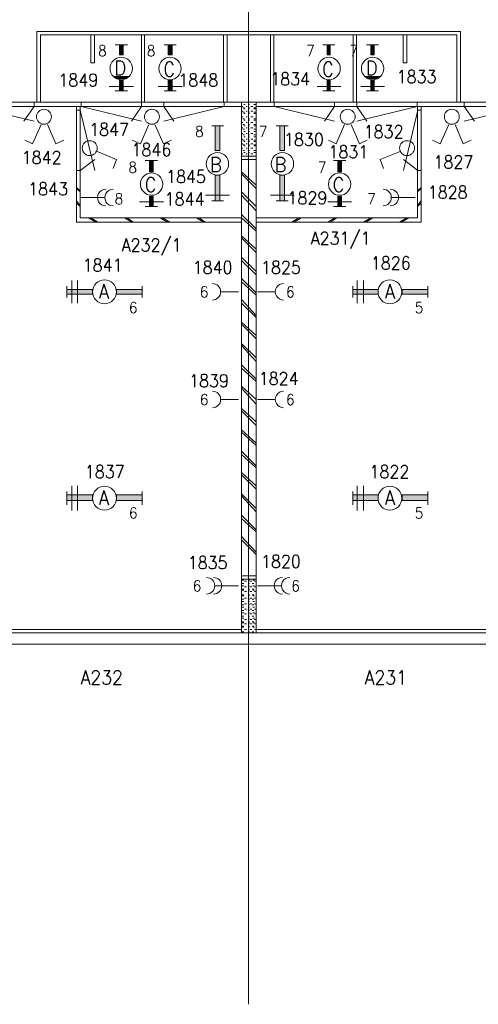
# Model space of a CAD drawing. Header units: metres. Extents: x -167 to -48, y -1901 to -1817.
# Tile 14 of 55: x -138.66 to -132.28, y -1865.32 to -1851.61. Entities that reach past the tile are written whole.
import ezdxf
from ezdxf.enums import TextEntityAlignment as Align

# ---------------------------------------------------------------- set-up
doc = ezdxf.new("R2010")
doc.units = ezdxf.units.M
doc.header["$MEASUREMENT"] = 0
doc.layers.add('Level 1', color=1, linetype='Continuous', lineweight=0)
doc.styles.add('Style-STANDARD', font='STANDARD.shx')

# ---------------------------------------------------------------- blocks, each defined once
blk = doc.blocks.new('FCAD31')
at = {"layer": 'Level 1', "color": 1, "linetype": 'Continuous', "lineweight": 0}
blk.add_circle((0, 0), 1, dxfattribs=at)
blk = doc.blocks.new('FCAD32')
at = {"layer": 'Level 1', "color": 1, "linetype": 'Continuous', "lineweight": 0}
blk.add_circle((0, 0), 1, dxfattribs=at)
blk = doc.blocks.new('FCAD33')
at = {"layer": 'Level 1', "color": 1, "linetype": 'Continuous', "lineweight": 0}
blk.add_circle((0, 0), 1, dxfattribs=at)
blk = doc.blocks.new('FCAD34')
at = {"layer": 'Level 1', "color": 1, "linetype": 'Continuous', "lineweight": 0}
blk.add_circle((0, 0), 1, dxfattribs=at)

msp = doc.modelspace()

# ---------------------------------------------------------------- linework, layer by layer
at = {"layer": 'Level 1', "color": 11, "linetype": 'Continuous', "lineweight": 0}
for p, q in [((-135.476, -1838.601), (-135.476, -1865.32)), ((-153.351, -1852.758), (-53.808, -1852.758)), ((-153.351, -1860.305), (-53.808, -1860.305))]:
    msp.add_line(p, q, dxfattribs=at)
at = {"layer": 'Level 1', "color": 1, "linetype": 'Continuous', "lineweight": 0}
for p, q in [((-138.419, -1852.758), (-138.419, -1851.773)), ((-138.419, -1851.773), (-132.527, -1851.773)), ((-132.527, -1852.758), (-132.527, -1851.773)), ((-138.371, -1852.758), (-138.371, -1851.82)), ((-138.371, -1851.82), (-132.576, -1851.82)), ((-137.669, -1851.82), (-137.669, -1852.211)), ((-137.619, -1852.211), (-137.619, -1851.82)), ((-136.966, -1852.758), (-136.966, -1851.82)), ((-136.921, -1852.758), (-136.921, -1851.82)), ((-135.822, -1852.758), (-135.822, -1851.82)), ((-135.771, -1852.758), (-135.771, -1851.82)), ((-135.171, -1852.758), (-135.171, -1851.82)), ((-135.123, -1852.758), (-135.123, -1851.82)), ((-134.021, -1852.758), (-134.021, -1851.82)), ((-133.974, -1852.758), (-133.974, -1851.82)), ((-133.324, -1852.211), (-133.324, -1851.82)), ((-133.273, -1851.82), (-133.273, -1852.211)), ((-132.576, -1852.758), (-132.576, -1851.82)), ((-137.16, -1851.961), (-137.332, -1851.961)), ((-136.482, -1851.961), (-136.65, -1851.961)), ((-134.275, -1851.961), (-134.441, -1851.961)), ((-133.666, -1851.961), (-133.833, -1851.961)), ((-137.669, -1852.211), (-137.619, -1852.211)), ((-133.273, -1852.211), (-133.324, -1852.211)), ((-137.126, -1852.399), (-137.361, -1852.399)), ((-137.14, -1852.399), (-137.339, -1852.399)), ((-137.152, -1852.414), (-137.332, -1852.414)), ((-137.171, -1852.43), (-137.32, -1852.43)), ((-137.179, -1852.43), (-137.287, -1852.43)), ((-133.634, -1852.399), (-133.861, -1852.399)), ((-133.648, -1852.399), (-133.845, -1852.399)), ((-133.656, -1852.414), (-133.833, -1852.414)), ((-133.673, -1852.43), (-133.826, -1852.43)), ((-133.685, -1852.43), (-133.794, -1852.43)), ((-137.078, -1852.539), (-137.414, -1852.539)), ((-137.16, -1852.601), (-137.332, -1852.601)), ((-136.4, -1852.539), (-136.732, -1852.539)), ((-136.482, -1852.601), (-136.65, -1852.601)), ((-134.189, -1852.539), (-134.519, -1852.539)), ((-134.275, -1852.601), (-134.441, -1852.601)), ((-133.582, -1852.539), (-133.912, -1852.539)), ((-133.666, -1852.601), (-133.833, -1852.601)), ((-151.554, -1852.758), (-63.644, -1852.758)), ((-138.46, -1852.758), (-138.46, -1852.82)), ((-137.806, -1852.758), (-137.806, -1852.82)), ((-136.964, -1852.758), (-136.964, -1852.82)), ((-136.656, -1852.758), (-136.656, -1852.82)), ((-135.816, -1852.758), (-135.816, -1852.82)), ((-135.574, -1860.148), (-135.574, -1852.758)), ((-135.369, -1860.148), (-135.369, -1852.758)), ((-135.117, -1852.758), (-135.117, -1852.82)), ((-134.277, -1852.758), (-134.277, -1852.82)), ((-133.966, -1852.758), (-133.966, -1852.82)), ((-133.126, -1852.758), (-133.126, -1852.82)), ((-132.472, -1852.758), (-132.472, -1852.82)), ((-139.369, -1852.82), (-135.574, -1852.82)), ((-139.3, -1852.82), (-138.46, -1853.023)), ((-138.46, -1852.82), (-138.601, -1853.023)), ((-137.869, -1854.43), (-137.869, -1852.82)), ((-137.865, -1852.867), (-137.816, -1852.867)), ((-137.818, -1854.367), (-137.818, -1852.82)), ((-137.816, -1852.867), (-137.615, -1853.711)), ((-137.806, -1852.82), (-136.964, -1853.023)), ((-136.964, -1852.82), (-137.105, -1853.023)), ((-135.816, -1852.82), (-136.656, -1853.023)), ((-136.656, -1852.82), (-136.515, -1853.023)), ((-135.554, -1852.82), (-135.562, -1852.82)), ((-135.554, -1852.883), (-135.562, -1852.883)), ((-135.533, -1852.836), (-135.554, -1852.836)), ((-135.521, -1852.789), (-135.541, -1852.789)), ((-135.521, -1852.852), (-135.541, -1852.852)), ((-135.492, -1852.82), (-135.509, -1852.82)), ((-135.492, -1852.883), (-135.509, -1852.883)), ((-135.462, -1852.789), (-135.48, -1852.789)), ((-135.462, -1852.836), (-135.48, -1852.836)), ((-135.462, -1852.852), (-135.48, -1852.852)), ((-135.414, -1852.82), (-135.443, -1852.82)), ((-135.414, -1852.883), (-135.443, -1852.883)), ((-135.38, -1852.789), (-135.402, -1852.789)), ((-135.38, -1852.836), (-135.402, -1852.836)), ((-135.38, -1852.852), (-135.402, -1852.852)), ((-135.369, -1852.82), (-131.578, -1852.82)), ((-135.117, -1852.82), (-134.277, -1853.023)), ((-134.277, -1852.82), (-134.417, -1853.023)), ((-133.126, -1852.82), (-133.966, -1853.023)), ((-133.966, -1852.82), (-133.828, -1853.023)), ((-133.117, -1852.867), (-133.318, -1853.711)), ((-133.125, -1854.367), (-133.125, -1852.82)), ((-133.068, -1852.867), (-133.117, -1852.867)), ((-133.074, -1854.43), (-133.074, -1852.82)), ((-131.63, -1852.82), (-132.472, -1853.023)), ((-132.472, -1852.82), (-132.332, -1853.023)), ((-135.554, -1852.961), (-135.562, -1852.961)), ((-135.533, -1852.898), (-135.554, -1852.898)), ((-135.533, -1852.992), (-135.554, -1852.992)), ((-135.521, -1852.914), (-135.541, -1852.914)), ((-135.521, -1853.008), (-135.541, -1853.008)), ((-135.492, -1852.961), (-135.509, -1852.961)), ((-135.462, -1852.898), (-135.48, -1852.898)), ((-135.462, -1852.914), (-135.48, -1852.914)), ((-135.462, -1852.992), (-135.48, -1852.992)), ((-135.462, -1853.008), (-135.48, -1853.008)), ((-135.414, -1852.961), (-135.443, -1852.961)), ((-135.38, -1852.898), (-135.402, -1852.898)), ((-135.38, -1852.914), (-135.402, -1852.914)), ((-135.38, -1852.992), (-135.402, -1852.992)), ((-135.38, -1853.008), (-135.402, -1853.008)), ((-138.363, -1853.07), (-138.482, -1853.336)), ((-138.273, -1853.07), (-138.158, -1853.336)), ((-136.863, -1853.07), (-136.98, -1853.336)), ((-136.777, -1853.07), (-136.66, -1853.336)), ((-135.986, -1853.086), (-135.822, -1853.086)), ((-135.554, -1853.039), (-135.562, -1853.039)), ((-135.554, -1853.117), (-135.562, -1853.117)), ((-135.533, -1853.07), (-135.554, -1853.07)), ((-135.533, -1853.133), (-135.554, -1853.133)), ((-135.521, -1853.086), (-135.541, -1853.086)), ((-135.521, -1853.164), (-135.541, -1853.164)), ((-135.492, -1853.039), (-135.509, -1853.039)), ((-135.492, -1853.117), (-135.509, -1853.117)), ((-135.462, -1853.07), (-135.48, -1853.07)), ((-135.462, -1853.086), (-135.48, -1853.086)), ((-135.462, -1853.133), (-135.48, -1853.133)), ((-135.462, -1853.164), (-135.48, -1853.164)), ((-135.414, -1853.039), (-135.443, -1853.039)), ((-135.414, -1853.117), (-135.443, -1853.117)), ((-135.38, -1853.07), (-135.402, -1853.07)), ((-135.38, -1853.086), (-135.402, -1853.086)), ((-135.38, -1853.133), (-135.402, -1853.133)), ((-135.38, -1853.164), (-135.402, -1853.164)), ((-135.089, -1853.086), (-134.925, -1853.086)), ((-134.138, -1853.07), (-134.255, -1853.336)), ((-134.046, -1853.07), (-133.931, -1853.336)), ((-132.687, -1853.07), (-132.806, -1853.336)), ((-132.601, -1853.07), (-132.486, -1853.336)), ((-138.482, -1853.336), (-138.589, -1853.289)), ((-138.158, -1853.336), (-138.046, -1853.289)), ((-136.98, -1853.336), (-137.093, -1853.289)), ((-136.66, -1853.336), (-136.55, -1853.289)), ((-135.554, -1853.195), (-135.562, -1853.195)), ((-135.554, -1853.273), (-135.562, -1853.273)), ((-135.533, -1853.211), (-135.554, -1853.211)), ((-135.533, -1853.289), (-135.554, -1853.289)), ((-135.521, -1853.242), (-135.541, -1853.242)), ((-135.521, -1853.305), (-135.541, -1853.305)), ((-135.492, -1853.195), (-135.509, -1853.195)), ((-135.492, -1853.273), (-135.509, -1853.273)), ((-135.462, -1853.211), (-135.48, -1853.211)), ((-135.462, -1853.242), (-135.48, -1853.242)), ((-135.462, -1853.289), (-135.48, -1853.289)), ((-135.462, -1853.305), (-135.48, -1853.305)), ((-135.414, -1853.195), (-135.443, -1853.195)), ((-135.414, -1853.273), (-135.443, -1853.273)), ((-135.38, -1853.211), (-135.402, -1853.211)), ((-135.38, -1853.242), (-135.402, -1853.242)), ((-135.38, -1853.289), (-135.402, -1853.289)), ((-135.38, -1853.305), (-135.402, -1853.305)), ((-134.255, -1853.336), (-134.363, -1853.289)), ((-133.931, -1853.336), (-133.822, -1853.289)), ((-132.806, -1853.336), (-132.914, -1853.289)), ((-132.486, -1853.336), (-132.375, -1853.289)), ((-137.583, -1853.445), (-137.312, -1853.555)), ((-135.554, -1853.336), (-135.562, -1853.336)), ((-135.554, -1853.398), (-135.562, -1853.398)), ((-135.533, -1853.352), (-135.554, -1853.352)), ((-135.533, -1853.43), (-135.554, -1853.43)), ((-135.521, -1853.367), (-135.541, -1853.367)), ((-135.492, -1853.336), (-135.509, -1853.336)), ((-135.492, -1853.398), (-135.509, -1853.398)), ((-135.462, -1853.352), (-135.48, -1853.352)), ((-135.462, -1853.367), (-135.48, -1853.367)), ((-135.462, -1853.43), (-135.48, -1853.43)), ((-135.414, -1853.336), (-135.443, -1853.336)), ((-135.414, -1853.398), (-135.443, -1853.398)), ((-135.38, -1853.352), (-135.402, -1853.352)), ((-135.38, -1853.367), (-135.402, -1853.367)), ((-135.38, -1853.43), (-135.402, -1853.43)), ((-133.365, -1853.445), (-133.644, -1853.555)), ((-137.816, -1853.711), (-137.615, -1853.555)), ((-137.312, -1853.555), (-137.357, -1853.68)), ((-136.742, -1853.57), (-136.914, -1853.57)), ((-135.369, -1853.508), (-135.574, -1853.508)), ((-135.369, -1853.555), (-135.574, -1853.555)), ((-135.554, -1853.476), (-135.562, -1853.476)), ((-135.533, -1853.508), (-135.554, -1853.508)), ((-135.521, -1853.461), (-135.541, -1853.461)), ((-135.492, -1853.476), (-135.509, -1853.476)), ((-135.462, -1853.461), (-135.48, -1853.461)), ((-135.462, -1853.508), (-135.48, -1853.508)), ((-135.414, -1853.476), (-135.443, -1853.476)), ((-135.38, -1853.461), (-135.402, -1853.461)), ((-135.38, -1853.508), (-135.402, -1853.508)), ((-134.123, -1853.57), (-134.292, -1853.57)), ((-133.644, -1853.555), (-133.595, -1853.68)), ((-133.117, -1853.711), (-133.318, -1853.555)), ((-137.865, -1853.711), (-137.816, -1853.711)), ((-133.068, -1853.711), (-133.117, -1853.711)), ((-135.369, -1853.914), (-135.574, -1853.727)), ((-135.369, -1853.961), (-135.574, -1853.758)), ((-137.818, -1853.992), (-137.869, -1853.945)), ((-137.818, -1854.008), (-137.869, -1853.961)), ((-133.125, -1853.992), (-133.074, -1853.945)), ((-133.125, -1854.008), (-133.074, -1853.961)), ((-137.484, -1854.086), (-137.808, -1854.086)), ((-135.74, -1854.055), (-136.072, -1854.055)), ((-135.369, -1854.211), (-135.574, -1854.008)), ((-135.369, -1854.273), (-135.574, -1854.055)), ((-134.839, -1854.055), (-135.171, -1854.055)), ((-133.484, -1854.086), (-133.156, -1854.086)), ((-137.818, -1854.195), (-137.869, -1854.133)), ((-137.818, -1854.211), (-137.869, -1854.164)), ((-136.658, -1854.148), (-136.992, -1854.148)), ((-136.742, -1854.211), (-136.914, -1854.211)), ((-135.986, -1854.133), (-135.822, -1854.133)), ((-135.089, -1854.133), (-134.925, -1854.133)), ((-134.041, -1854.148), (-134.371, -1854.148)), ((-134.123, -1854.211), (-134.292, -1854.211)), ((-133.125, -1854.195), (-133.074, -1854.133)), ((-133.125, -1854.211), (-133.074, -1854.164)), ((-135.574, -1854.367), (-137.818, -1854.367)), ((-137.599, -1854.43), (-137.701, -1854.367)), ((-137.574, -1854.43), (-137.669, -1854.367)), ((-137.097, -1854.43), (-137.201, -1854.367)), ((-137.074, -1854.43), (-137.171, -1854.367)), ((-136.601, -1854.43), (-136.703, -1854.367)), ((-136.572, -1854.43), (-136.671, -1854.367)), ((-136.103, -1854.43), (-136.199, -1854.367)), ((-136.072, -1854.43), (-136.169, -1854.367)), ((-135.369, -1854.523), (-135.574, -1854.32)), ((-135.369, -1854.555), (-135.574, -1854.367)), ((-135.369, -1854.367), (-133.125, -1854.367)), ((-134.871, -1854.43), (-134.773, -1854.367)), ((-134.839, -1854.43), (-134.742, -1854.367)), ((-134.371, -1854.43), (-134.275, -1854.367)), ((-134.341, -1854.43), (-134.244, -1854.367)), ((-133.873, -1854.43), (-133.775, -1854.367)), ((-133.845, -1854.43), (-133.744, -1854.367)), ((-133.373, -1854.43), (-133.273, -1854.367)), ((-133.347, -1854.43), (-133.242, -1854.367)), ((-135.574, -1854.43), (-137.869, -1854.43)), ((-135.369, -1854.43), (-133.074, -1854.43)), ((-135.369, -1854.805), (-135.574, -1854.617)), ((-135.369, -1854.852), (-135.574, -1854.649)), ((-135.369, -1855.117), (-135.574, -1854.914)), ((-135.369, -1855.164), (-135.574, -1854.961)), ((-135.369, -1855.414), (-135.574, -1855.211)), ((-138.005, -1855.32), (-138.005, -1855.476)), ((-137.935, -1855.555), (-137.935, -1855.242)), ((-137.853, -1855.555), (-137.853, -1855.242)), ((-136.953, -1855.32), (-136.953, -1855.476)), ((-135.369, -1855.445), (-135.574, -1855.258)), ((-134.025, -1855.32), (-134.025, -1855.476)), ((-133.962, -1855.555), (-133.962, -1855.242)), ((-133.876, -1855.555), (-133.876, -1855.242)), ((-132.98, -1855.32), (-132.98, -1855.476)), ((-135.615, -1855.398), (-135.857, -1855.398)), ((-135.351, -1855.398), (-135.109, -1855.398)), ((-135.369, -1855.727), (-135.574, -1855.508)), ((-135.369, -1855.758), (-135.574, -1855.555)), ((-135.369, -1856.008), (-135.574, -1855.82)), ((-135.369, -1856.055), (-135.574, -1855.851)), ((-135.369, -1856.32), (-135.574, -1856.117)), ((-135.369, -1856.367), (-135.574, -1856.148)), ((-135.369, -1856.617), (-135.574, -1856.414)), ((-135.369, -1856.649), (-135.574, -1856.461)), ((-135.369, -1856.898), (-135.574, -1856.711)), ((-135.369, -1856.961), (-135.574, -1856.742)), ((-135.615, -1856.898), (-135.857, -1856.898)), ((-135.351, -1856.898), (-135.109, -1856.898)), ((-135.369, -1857.211), (-135.574, -1857.023)), ((-135.369, -1857.258), (-135.574, -1857.055)), ((-135.369, -1857.508), (-135.574, -1857.32)), ((-135.369, -1857.539), (-135.574, -1857.352)), ((-135.369, -1857.82), (-135.574, -1857.617)), ((-135.369, -1857.851), (-135.574, -1857.664)), ((-135.369, -1858.101), (-135.574, -1857.914)), ((-135.369, -1858.148), (-135.574, -1857.945)), ((-137.935, -1858.445), (-137.935, -1858.101)), ((-137.853, -1858.445), (-137.853, -1858.101)), ((-133.962, -1858.445), (-133.962, -1858.101)), ((-133.876, -1858.445), (-133.876, -1858.101)), ((-138.005, -1858.18), (-138.005, -1858.367)), ((-136.953, -1858.18), (-136.953, -1858.367)), ((-135.369, -1858.414), (-135.574, -1858.211)), ((-135.369, -1858.461), (-135.574, -1858.242)), ((-134.025, -1858.18), (-134.025, -1858.367)), ((-132.98, -1858.18), (-132.98, -1858.367)), ((-135.369, -1858.711), (-135.574, -1858.508)), ((-135.369, -1858.742), (-135.574, -1858.555)), ((-135.369, -1859.023), (-135.574, -1858.805)), ((-135.369, -1859.055), (-135.574, -1858.852)), ((-135.574, -1859.352), (-135.369, -1859.352)), ((-135.574, -1859.398), (-135.369, -1859.398)), ((-135.562, -1859.414), (-135.541, -1859.414)), ((-135.562, -1859.461), (-135.541, -1859.461)), ((-135.533, -1859.43), (-135.503, -1859.43)), ((-135.48, -1859.414), (-135.462, -1859.414)), ((-135.48, -1859.461), (-135.462, -1859.461)), ((-135.455, -1859.43), (-135.431, -1859.43)), ((-135.425, -1859.461), (-135.402, -1859.461)), ((-135.414, -1859.414), (-135.394, -1859.414)), ((-135.394, -1859.43), (-135.38, -1859.43)), ((-135.939, -1859.492), (-135.615, -1859.492)), ((-135.562, -1859.492), (-135.541, -1859.492)), ((-135.562, -1859.539), (-135.541, -1859.539)), ((-135.562, -1859.555), (-135.541, -1859.555)), ((-135.533, -1859.508), (-135.503, -1859.508)), ((-135.533, -1859.57), (-135.503, -1859.57)), ((-135.48, -1859.492), (-135.462, -1859.492)), ((-135.48, -1859.539), (-135.462, -1859.539)), ((-135.48, -1859.555), (-135.462, -1859.555)), ((-135.455, -1859.508), (-135.431, -1859.508)), ((-135.455, -1859.57), (-135.431, -1859.57)), ((-135.425, -1859.539), (-135.402, -1859.539)), ((-135.414, -1859.492), (-135.394, -1859.492)), ((-135.414, -1859.555), (-135.394, -1859.555)), ((-135.394, -1859.508), (-135.38, -1859.508)), ((-135.394, -1859.57), (-135.38, -1859.57)), ((-135.023, -1859.492), (-135.351, -1859.492)), ((-135.562, -1859.617), (-135.541, -1859.617)), ((-135.562, -1859.633), (-135.541, -1859.633)), ((-135.562, -1859.68), (-135.541, -1859.68)), ((-135.562, -1859.711), (-135.541, -1859.711)), ((-135.533, -1859.664), (-135.503, -1859.664)), ((-135.533, -1859.742), (-135.503, -1859.742)), ((-135.48, -1859.617), (-135.462, -1859.617)), ((-135.48, -1859.633), (-135.462, -1859.633)), ((-135.48, -1859.68), (-135.462, -1859.68)), ((-135.48, -1859.711), (-135.462, -1859.711)), ((-135.455, -1859.664), (-135.431, -1859.664)), ((-135.455, -1859.742), (-135.431, -1859.742)), ((-135.425, -1859.617), (-135.402, -1859.617)), ((-135.425, -1859.68), (-135.402, -1859.68)), ((-135.414, -1859.633), (-135.394, -1859.633)), ((-135.414, -1859.711), (-135.394, -1859.711)), ((-135.394, -1859.664), (-135.38, -1859.664)), ((-135.394, -1859.742), (-135.38, -1859.742)), ((-135.562, -1859.758), (-135.541, -1859.758)), ((-135.562, -1859.789), (-135.541, -1859.789)), ((-135.562, -1859.836), (-135.541, -1859.836)), ((-135.562, -1859.867), (-135.541, -1859.867)), ((-135.533, -1859.82), (-135.503, -1859.82)), ((-135.533, -1859.883), (-135.503, -1859.883)), ((-135.48, -1859.758), (-135.462, -1859.758)), ((-135.48, -1859.789), (-135.462, -1859.789)), ((-135.48, -1859.836), (-135.462, -1859.836)), ((-135.48, -1859.867), (-135.462, -1859.867)), ((-135.455, -1859.82), (-135.431, -1859.82)), ((-135.455, -1859.883), (-135.431, -1859.883)), ((-135.425, -1859.758), (-135.402, -1859.758)), ((-135.425, -1859.836), (-135.402, -1859.836)), ((-135.414, -1859.789), (-135.394, -1859.789)), ((-135.414, -1859.867), (-135.394, -1859.867)), ((-135.394, -1859.82), (-135.38, -1859.82)), ((-135.394, -1859.883), (-135.38, -1859.883)), ((-135.562, -1859.914), (-135.541, -1859.914)), ((-135.562, -1859.945), (-135.541, -1859.945)), ((-135.562, -1859.992), (-135.541, -1859.992)), ((-135.562, -1860.008), (-135.541, -1860.008)), ((-135.533, -1859.961), (-135.503, -1859.961)), ((-135.533, -1860.023), (-135.503, -1860.023)), ((-135.48, -1859.914), (-135.462, -1859.914)), ((-135.48, -1859.945), (-135.462, -1859.945)), ((-135.48, -1859.992), (-135.462, -1859.992)), ((-135.48, -1860.008), (-135.462, -1860.008)), ((-135.455, -1859.961), (-135.431, -1859.961)), ((-135.455, -1860.023), (-135.431, -1860.023)), ((-135.425, -1859.914), (-135.402, -1859.914)), ((-135.425, -1859.992), (-135.402, -1859.992)), ((-135.414, -1859.945), (-135.394, -1859.945)), ((-135.414, -1860.008), (-135.394, -1860.008)), ((-135.394, -1859.961), (-135.38, -1859.961)), ((-135.394, -1860.023), (-135.38, -1860.023)), ((-147.548, -1860.148), (-91.416, -1860.148)), ((-139.369, -1860.101), (-135.574, -1860.101)), ((-135.562, -1860.055), (-135.541, -1860.055)), ((-135.562, -1860.07), (-135.541, -1860.07)), ((-135.562, -1860.133), (-135.541, -1860.133)), ((-135.533, -1860.101), (-135.503, -1860.101)), ((-135.48, -1860.055), (-135.462, -1860.055)), ((-135.48, -1860.07), (-135.462, -1860.07)), ((-135.48, -1860.133), (-135.462, -1860.133)), ((-135.455, -1860.101), (-135.431, -1860.101)), ((-135.425, -1860.055), (-135.402, -1860.055)), ((-135.425, -1860.133), (-135.402, -1860.133)), ((-135.414, -1860.07), (-135.394, -1860.07)), ((-135.394, -1860.101), (-135.38, -1860.101)), ((-135.369, -1860.101), (-131.578, -1860.101)), ((-147.701, -1860.305), (-91.267, -1860.305))]:
    msp.add_line(p, q, dxfattribs=at)
for centre, radius in [((-137.246, -1852.289), 0.156), ((-136.568, -1852.289), 0.156), ((-134.355, -1852.289), 0.156), ((-133.748, -1852.289), 0.156), ((-138.322, -1852.961), 0.104), ((-136.82, -1852.961), 0.104), ((-134.095, -1852.961), 0.104), ((-132.646, -1852.961), 0.104), ((-137.685, -1853.398), 0.104), ((-133.269, -1853.398), 0.104), ((-135.908, -1853.617), 0.156), ((-135.003, -1853.617), 0.156), ((-136.824, -1853.898), 0.156), ((-134.207, -1853.898), 0.156)]:
    msp.add_circle(centre, radius, dxfattribs=at)
for centre, start, end in [((-137.462, -1854.086), 90, 270.0002), ((-137.361, -1854.086), 90, 270.0002), ((-133.603, -1854.086), 270.0001, 90), ((-133.503, -1854.086), 270.0001, 90), ((-135.978, -1855.398), 270.0001, 90), ((-134.988, -1855.398), 90, 270.0001), ((-135.978, -1856.898), 270.0001, 90), ((-134.988, -1856.898), 90, 270.0001), ((-136.06, -1859.492), 270.0001, 90), ((-135.962, -1859.492), 270.0001, 90), ((-135.003, -1859.492), 90, 270.0002), ((-134.902, -1859.492), 90, 270.0002)]:
    msp.add_arc(centre, 0.115, start, end, dxfattribs=at)
at = {"layer": 'Level 1', "color": 1, "linetype": 'Continuous', "lineweight": 0, "extrusion": (0, 0, -1)}
for points in [[(137.269, -1852.101), (137.222, -1852.101), (137.269, -1851.961), (137.222, -1851.961)], [(136.593, -1852.101), (136.539, -1852.101), (136.593, -1851.961), (136.539, -1851.961)], [(134.382, -1852.101), (134.337, -1852.101), (134.382, -1851.961), (134.337, -1851.961)], [(133.775, -1852.101), (133.726, -1852.101), (133.775, -1851.961), (133.726, -1851.961)], [(137.269, -1852.601), (137.222, -1852.601), (137.269, -1852.445), (137.222, -1852.445)], [(136.593, -1852.601), (136.539, -1852.601), (136.593, -1852.445), (136.539, -1852.445)], [(134.382, -1852.601), (134.337, -1852.601), (134.382, -1852.445), (134.337, -1852.445)], [(133.775, -1852.601), (133.726, -1852.601), (133.775, -1852.445), (133.726, -1852.445)], [(135.939, -1853.43), (135.939, -1853.086), (135.873, -1853.43), (135.873, -1853.086)], [(135.039, -1853.43), (135.039, -1853.086), (134.976, -1853.43), (134.976, -1853.086)], [(136.851, -1853.727), (136.8, -1853.727), (136.851, -1853.57), (136.8, -1853.57)], [(134.232, -1853.727), (134.181, -1853.727), (134.232, -1853.57), (134.181, -1853.57)], [(136.851, -1854.211), (136.8, -1854.211), (136.851, -1854.07), (136.8, -1854.07)], [(134.232, -1854.211), (134.181, -1854.211), (134.232, -1854.07), (134.181, -1854.07)], [(137.312, -1855.367), (136.953, -1855.367), (137.312, -1855.43), (136.953, -1855.43)], [(133.339, -1855.367), (132.98, -1855.367), (133.339, -1855.43), (132.98, -1855.43)], [(137.312, -1858.227), (136.953, -1858.227), (137.312, -1858.305), (136.953, -1858.305)], [(133.339, -1858.227), (132.98, -1858.227), (133.339, -1858.305), (132.98, -1858.305)]]:
    msp.add_solid(points, dxfattribs=at)
at = {"layer": 'Level 1', "color": 1, "linetype": 'Continuous', "lineweight": 0}
for points in [[(-135.873, -1853.773), (-135.873, -1854.133), (-135.939, -1853.773), (-135.939, -1854.133)], [(-134.976, -1853.773), (-134.976, -1854.133), (-135.039, -1853.773), (-135.039, -1854.133)], [(-137.648, -1855.43), (-138.005, -1855.43), (-137.648, -1855.367), (-138.005, -1855.367)], [(-133.669, -1855.43), (-134.025, -1855.43), (-133.669, -1855.367), (-134.025, -1855.367)], [(-137.648, -1858.305), (-138.005, -1858.305), (-137.648, -1858.227), (-138.005, -1858.227)], [(-133.669, -1858.305), (-134.025, -1858.305), (-133.669, -1858.227), (-134.025, -1858.227)]]:
    msp.add_solid(points, dxfattribs=at)
for points in [[(-137.269, -1852.101), (-137.222, -1852.101), (-137.222, -1851.961), (-137.269, -1851.961)], [(-136.593, -1852.101), (-136.539, -1852.101), (-136.539, -1851.961), (-136.593, -1851.961)], [(-134.382, -1852.101), (-134.337, -1852.101), (-134.337, -1851.961), (-134.382, -1851.961)], [(-133.775, -1852.101), (-133.726, -1852.101), (-133.726, -1851.961), (-133.775, -1851.961)], [(-137.269, -1852.601), (-137.222, -1852.601), (-137.222, -1852.445), (-137.269, -1852.445)], [(-136.593, -1852.601), (-136.539, -1852.601), (-136.539, -1852.445), (-136.593, -1852.445)], [(-134.382, -1852.601), (-134.337, -1852.601), (-134.337, -1852.445), (-134.382, -1852.445)], [(-133.775, -1852.601), (-133.726, -1852.601), (-133.726, -1852.445), (-133.775, -1852.445)], [(-135.939, -1853.43), (-135.939, -1853.086), (-135.873, -1853.086), (-135.873, -1853.43)], [(-135.039, -1853.43), (-135.039, -1853.086), (-134.976, -1853.086), (-134.976, -1853.43)], [(-136.851, -1853.727), (-136.8, -1853.727), (-136.8, -1853.57), (-136.851, -1853.57)], [(-134.232, -1853.727), (-134.181, -1853.727), (-134.181, -1853.57), (-134.232, -1853.57)], [(-135.873, -1853.773), (-135.873, -1854.133), (-135.939, -1854.133), (-135.939, -1853.773)], [(-134.976, -1853.773), (-134.976, -1854.133), (-135.039, -1854.133), (-135.039, -1853.773)], [(-136.851, -1854.211), (-136.8, -1854.211), (-136.8, -1854.07), (-136.851, -1854.07)], [(-134.232, -1854.211), (-134.181, -1854.211), (-134.181, -1854.07), (-134.232, -1854.07)], [(-137.648, -1855.43), (-138.005, -1855.43), (-138.005, -1855.367), (-137.648, -1855.367)], [(-137.312, -1855.367), (-136.953, -1855.367), (-136.953, -1855.43), (-137.312, -1855.43)], [(-133.669, -1855.43), (-134.025, -1855.43), (-134.025, -1855.367), (-133.669, -1855.367)], [(-133.339, -1855.367), (-132.98, -1855.367), (-132.98, -1855.43), (-133.339, -1855.43)], [(-137.648, -1858.305), (-138.005, -1858.305), (-138.005, -1858.227), (-137.648, -1858.227)], [(-137.312, -1858.227), (-136.953, -1858.227), (-136.953, -1858.305), (-137.312, -1858.305)], [(-133.669, -1858.305), (-134.025, -1858.305), (-134.025, -1858.227), (-133.669, -1858.227)], [(-133.339, -1858.227), (-132.98, -1858.227), (-132.98, -1858.305), (-133.339, -1858.305)]]:
    msp.add_3dface(points, dxfattribs=at)

# ---------------------------------------------------------------- block references
at = {"layer": 'Level 1', "color": 1, "linetype": 'Continuous', "lineweight": 0, "yscale": 0.1663}
for name, p, xscale in [('FCAD31', (-137.48, -1855.398), 0.1663), ('FCAD32', (-133.507, -1855.398), 0.1663), ('FCAD33', (-137.48, -1858.273), 0.1663), ('FCAD34', (-133.507, -1858.273), 0.166301)]:
    msp.add_blockref(name, p, dxfattribs=dict(at, xscale=xscale))

# ---------------------------------------------------------------- texts
at = {"layer": 'Level 1', "color": 1, "linetype": 'Continuous', "lineweight": 0, "style": 'Style-STANDARD'}
for s, height, p in [('8', 0.152, (-137.509, -1852.117)), ('8', 0.152, (-136.831, -1852.117)), ('7', 0.152, (-134.612, -1852.117)), ('7', 0.152, (-134.011, -1852.117)), ('1834', 0.1777, (-134.896, -1852.523)), ('1833', 0.1777, (-133.136, -1852.492)), ('1849', 0.1777, (-137.845, -1852.539)), ('1848', 0.1777, (-136.175, -1852.539)), ('1847', 0.1777, (-137.415, -1853.226)), ('8', 0.152, (-136.159, -1853.242)), ('7', 0.152, (-135.27, -1853.242)), ('1832', 0.1777, (-133.595, -1853.258)), ('1830', 0.1777, (-134.704, -1853.367)), ('1842', 0.1777, (-138.355, -1853.617)), ('1846', 0.1777, (-136.826, -1853.508)), ('1831', 0.1777, (-134.086, -1853.539)), ('1827', 0.1777, (-132.624, -1853.68)), ('8', 0.152, (-137.087, -1853.742)), ('1845', 0.1777, (-136.345, -1853.883)), ('7', 0.152, (-134.452, -1853.742)), ('1843', 0.1777, (-138.265, -1854.055)), ('1828', 0.1777, (-132.704, -1854.101)), ('8', 0.152, (-137.278, -1854.18)), ('1844', 0.1777, (-136.365, -1854.195)), ('1829', 0.1777, (-134.656, -1854.18)), ('7', 0.152, (-133.763, -1854.18)), ('A232/1', 0.1777, (-136.824, -1854.836)), ('A231/1', 0.1777, (-134.194, -1854.742)), ('1841', 0.1777, (-137.506, -1855.117)), ('1826', 0.1777, (-133.496, -1855.086)), ('1840', 0.1777, (-135.976, -1855.148)), ('1825', 0.1777, (-135.025, -1855.148)), ('6', 0.152, (-136.093, -1855.476)), ('6', 0.152, (-134.894, -1855.476)), ('6', 0.152, (-137.08, -1855.695)), ('5', 0.152, (-133.102, -1855.695)), ('1839', 0.1777, (-136.025, -1856.726)), ('1824', 0.1777, (-135.056, -1856.695)), ('6', 0.152, (-136.093, -1856.976)), ('6', 0.152, (-134.894, -1856.976)), ('1837', 0.1777, (-137.476, -1857.992)), ('1822', 0.1777, (-133.515, -1857.992)), ('6', 0.152, (-137.08, -1858.555)), ('5', 0.152, (-133.102, -1858.555)), ('1820', 0.1777, (-135.025, -1859.242)), ('1835', 0.1777, (-136.044, -1859.258)), ('6', 0.152, (-136.191, -1859.57)), ('6', 0.152, (-134.82, -1859.57)), ('A232', 0.1933, (-137.518, -1860.867)), ('A231', 0.1933, (-133.564, -1860.867))]:
    msp.add_text(s, height=height, dxfattribs=at).set_placement(p, align=Align.CENTER)
for s, p in [('D', (-137.177, -1852.383)), ('C', (-136.496, -1852.399)), ('C', (-134.287, -1852.399)), ('D', (-133.679, -1852.383)), ('B', (-135.847, -1853.727)), ('B', (-134.947, -1853.727)), ('C', (-136.756, -1854.008)), ('C', (-134.14, -1854.008)), ('A', (-137.416, -1855.492)), ('A', (-133.437, -1855.492)), ('A', (-137.416, -1858.367)), ('A', (-133.437, -1858.367))]:
    msp.add_text(s, height=0.201, dxfattribs=at).set_placement(p, align=Align.RIGHT)

doc.saveas('drawing.dxf')
